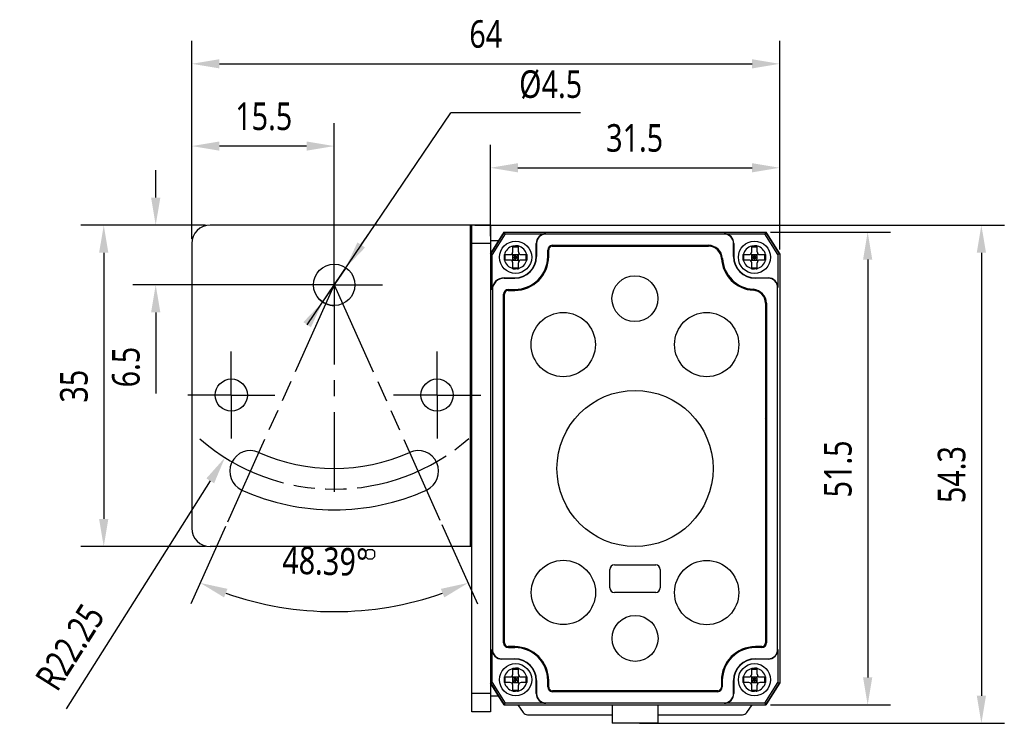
# Model space of a CAD drawing. Header units: millimetres. Extents: x 30 to 405, y 137 to 228.
# Tile 1 of 3: x 30 to 138, y 141 to 218. Entities that reach past the tile are written whole.
import ezdxf

# ---------------------------------------------------------------- set-up
doc = ezdxf.new("R2010")
doc.units = ezdxf.units.MM
doc.header["$LTSCALE"] = 23.1
doc.header["$PDMODE"] = 3
doc.header["$PDSIZE"] = 8
doc.linetypes.add('CENTER', pattern=[0.6, 0.375, -0.075, 0.075, -0.075])
doc.linetypes.add('PHANTOM', pattern=[0.8, 0.45, -0.05, 0.1, -0.05, 0.1, -0.05])
doc.layers.get('0').update_dxf_attribs({"linetype": 'CONTINUOUS'})
doc.layers.get('Defpoints').update_dxf_attribs({"linetype": 'CONTINUOUS'})
for name, color, linetype in [('000-ID2000X_DXF_DIMENSION', 7, 'CONTINUOUS'), ('DA-13-014413DXF_CONTINUOUS_LINE', 7, 'CONTINUOUS'), ('DE-11-107728_DXF_AXIS', 7, 'CONTINUOUS'), ('DE-11-107728DXF_CONTINUOUS_LINE', 7, 'CONTINUOUS'), ('DE-13-002784DXF_CONTINUOUS_LINE', 7, 'CONTINUOUS'), ('DE-13-002800DXF_CONTINUOUS_LINE', 7, 'CONTINUOUS'), ('DE-13-002801DXF_CONTINUOUS_LINE', 7, 'CONTINUOUS'), ('DE-13-002819DXF_CONTINUOUS_LINE', 7, 'CONTINUOUS'), ('DE-18-000293DXF_CONTINUOUS_LINE', 7, 'CONTINUOUS'), ('DE-18-000304DXF_CONTINUOUS_LINE', 7, 'CONTINUOUS'), ('DE-18-000305DXF_CONTINUOUS_LINE', 7, 'CONTINUOUS'), ('DIMS', 7, 'CONTINUOUS'), ('SC-PM2X10B_DXF_CONTINUOUS_LINE', 7, 'CONTINUOUS')]:
    doc.layers.add(name, color=color, linetype=linetype)
doc.styles.get("Standard").update_dxf_attribs({"font": 'Roboto-Regular.ttf', "width": 0.8})
doc.dimstyles.new('DIMSTYLE_1', dxfattribs={"dimtxt": 3, "dimasz": 3, "dimexe": 2.5, "dimexo": 0.5, "dimgap": 0.75, "dimtad": 1, "dimdsep": 46, "dimtxsty": 'STANDARD', "dimblk": '_FILLED', "dimblk1": '_FILLED', "dimblk2": '_FILLED', "dimcen": 0.09, "dimclrt": 3, "dimazin": 2, "dimtp": 0.3, "dimtm": 0.3, "dimtfac": 1, "dimtofl": 0, "dimtmove": 0, "dimatfit": 3, "dimldrblk": '_FILLED', "dimfxl": 1, "dimtolj": 1, "dimarcsym": 0})
doc.dimstyles.new('DIMSTYLE_4', dxfattribs={"dimtxt": 3, "dimasz": 3, "dimexe": 2.5, "dimexo": 0.5, "dimtad": 1, "dimdsep": 46, "dimtxsty": 'STANDARD', "dimblk": '_FILLED', "dimblk1": '_FILLED', "dimblk2": '_FILLED', "dimcen": 0.09, "dimclrt": 3, "dimazin": 2, "dimtp": 0.1, "dimtm": 0.1, "dimtfac": 1, "dimtmove": 0, "dimatfit": 2, "dimldrblk": '_FILLED', "dimfxl": 1, "dimtolj": 1, "dimarcsym": 0})
doc.dimstyles.new('DIMSTYLE_5', dxfattribs={"dimtxt": 3, "dimasz": 3, "dimexe": 2.5, "dimexo": 0.5, "dimgap": 0.75, "dimtad": 1, "dimdsep": 46, "dimtxsty": 'STANDARD', "dimblk": '_FILLED', "dimblk1": '_FILLED', "dimblk2": '_FILLED', "dimcen": 0.09, "dimclrt": 3, "dimazin": 2, "dimtp": 0.2, "dimtm": 0.2, "dimtfac": 1, "dimtofl": 0, "dimtmove": 0, "dimatfit": 3, "dimldrblk": '_FILLED', "dimfxl": 1, "dimtolj": 1, "dimarcsym": 0})
doc.dimstyles.new('DIMSTYLE_6', dxfattribs={"dimtxt": 3, "dimasz": 3, "dimexe": 2.5, "dimexo": 0.5, "dimgap": 3, "dimtad": 1, "dimdec": 1, "dimdsep": 46, "dimtxsty": 'STANDARD', "dimblk": '_FILLED', "dimblk1": '_FILLED', "dimblk2": '_FILLED', "dimcen": 0.09, "dimclrt": 3, "dimazin": 2, "dimtp": 0.5, "dimtm": 0.5, "dimtfac": 1, "dimtdec": -1, "dimtofl": 0, "dimtmove": 0, "dimatfit": 3, "dimldrblk": '_FILLED', "dimfxl": 1, "dimtolj": 1, "dimarcsym": 0})
doc.dimstyles.new('DIMSTYLE_7', dxfattribs={"dimtxt": 3, "dimasz": 3, "dimexe": 2.5, "dimexo": 0.5, "dimgap": 0.75, "dimtad": 1, "dimdsep": 46, "dimtxsty": 'STANDARD', "dimblk": '_FILLED', "dimblk1": '_FILLED', "dimblk2": '_FILLED', "dimcen": 0.09, "dimclrt": 3, "dimazin": 2, "dimtp": 0.2, "dimtm": 0.2, "dimtfac": 1, "dimtofl": 0, "dimtmove": 0, "dimatfit": 3, "dimldrblk": '_FILLED', "dimfxl": 1, "dimtolj": 1, "dimarcsym": 0})

# ---------------------------------------------------------------- blocks, each defined once
blk = doc.blocks.new('_FILLED')
at = {"color": 0, "linetype": 'ByBlock'}
blk.add_solid([(0, 0), (-1, 0.167), (-1, -0.167)], dxfattribs=at)
blk = doc.blocks.new('*D1')
at = {"layer": '000-ID2000X_DXF_DIMENSION', "color": 0, "lineweight": -2}
for p, q in [((81.7, 194.33), (81.7, 204.28)), ((113.2, 192.88), (113.2, 204.28)), ((84.7, 201.78), (110.2, 201.78))]:
    blk.add_line(p, q, dxfattribs=at)
at = {"layer": 'Defpoints', "color": 0}
for p in [(113.2, 201.78), (81.7, 193.83), (113.2, 192.38)]:
    blk.add_point(p, dxfattribs=at)
at = {"layer": '000-ID2000X_DXF_DIMENSION', "color": 0, "linetype": 'ByBlock', "lineweight": -2, "xscale": 3, "yscale": 3, "zscale": 3, "rotation": 180}
blk.add_blockref('_FILLED', (81.7, 201.78), dxfattribs=at)
at = {"layer": '000-ID2000X_DXF_DIMENSION', "color": 0, "linetype": 'ByBlock', "lineweight": -2, "xscale": 3, "yscale": 3, "zscale": 3}
blk.add_blockref('_FILLED', (113.2, 201.78), dxfattribs=at)
at = {"layer": '000-ID2000X_DXF_DIMENSION', "color": 3, "insert": (97.41, 206.53), "char_height": 3, "attachment_point": 2, "line_spacing_factor": 0.9}
blk.add_mtext('\\A1;31.5', dxfattribs=at)
blk = doc.blocks.new('*D2')
at = {"layer": '000-ID2000X_DXF_DIMENSION', "color": 0, "lineweight": -2}
for p, q in [((112.2, 194.78), (125.28, 194.78)), ((122.78, 191.78), (122.78, 146.28)), ((112.2, 143.28), (125.28, 143.28))]:
    blk.add_line(p, q, dxfattribs=at)
at = {"layer": 'Defpoints', "color": 0}
for p in [(111.7, 194.78), (111.7, 143.28), (122.78, 143.28)]:
    blk.add_point(p, dxfattribs=at)
at = {"layer": '000-ID2000X_DXF_DIMENSION', "color": 0, "linetype": 'ByBlock', "lineweight": -2, "xscale": 3, "yscale": 3, "zscale": 3}
for p, rotation in [((122.78, 194.78), 89.99999999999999), ((122.78, 143.28), 270)]:
    blk.add_blockref('_FILLED', p, dxfattribs=dict(at, rotation=rotation))
at = {"layer": '000-ID2000X_DXF_DIMENSION', "color": 3, "insert": (118.03, 168.98), "char_height": 3, "attachment_point": 2, "rotation": 90, "line_spacing_factor": 0.9}
blk.add_mtext('\\A1;51.5', dxfattribs=at)
blk = doc.blocks.new('*D11')
at = {"layer": '000-ID2000X_DXF_DIMENSION', "color": 0, "lineweight": -2}
for p, q in [((49.2, 194.03), (49.2, 215.6)), ((113.2, 192.88), (113.2, 215.6)), ((52.2, 213.1), (110.2, 213.1))]:
    blk.add_line(p, q, dxfattribs=at)
at = {"layer": 'Defpoints', "color": 0}
for p in [(113.2, 213.1), (49.2, 193.53), (113.2, 192.38)]:
    blk.add_point(p, dxfattribs=at)
at = {"layer": '000-ID2000X_DXF_DIMENSION', "color": 0, "linetype": 'ByBlock', "lineweight": -2, "xscale": 3, "yscale": 3, "zscale": 3, "rotation": 180}
blk.add_blockref('_FILLED', (49.2, 213.1), dxfattribs=at)
at = {"layer": '000-ID2000X_DXF_DIMENSION', "color": 0, "linetype": 'ByBlock', "lineweight": -2, "xscale": 3, "yscale": 3, "zscale": 3}
blk.add_blockref('_FILLED', (113.2, 213.1), dxfattribs=at)
at = {"layer": '000-ID2000X_DXF_DIMENSION', "color": 3, "insert": (81.2, 217.85), "char_height": 3, "attachment_point": 2, "line_spacing_factor": 0.9}
blk.add_mtext('\\A1;64', dxfattribs=at)
blk = doc.blocks.new('*D12')
at = {"layer": '000-ID2000X_DXF_DIMENSION', "color": 0, "lineweight": -2}
for p, q in [((80, 195.53), (137.66, 195.53)), ((135.16, 192.53), (135.16, 144.28)), ((97.95, 141.28), (137.66, 141.28))]:
    blk.add_line(p, q, dxfattribs=at)
at = {"layer": 'Defpoints', "color": 0}
for p in [(79.5, 195.53), (97.45, 141.28), (135.16, 141.28)]:
    blk.add_point(p, dxfattribs=at)
at = {"layer": '000-ID2000X_DXF_DIMENSION', "color": 0, "linetype": 'ByBlock', "lineweight": -2, "xscale": 3, "yscale": 3, "zscale": 3}
for p, rotation in [((135.16, 195.53), 90), ((135.16, 141.28), 270)]:
    blk.add_blockref('_FILLED', p, dxfattribs=dict(at, rotation=rotation))
at = {"layer": '000-ID2000X_DXF_DIMENSION', "color": 3, "insert": (130.41, 168.36), "char_height": 3, "attachment_point": 2, "rotation": 90, "line_spacing_factor": 0.9}
blk.add_mtext('\\A1;\\A1;54.3', dxfattribs=at)
blk = doc.blocks.new('*D13')
at = {"layer": '000-ID2000X_DXF_DIMENSION', "color": 0, "lineweight": -2}
for p, q in [((50.7, 195.53), (37.11, 195.53)), ((39.61, 192.53), (39.61, 163.53)), ((50.7, 160.53), (37.11, 160.53))]:
    blk.add_line(p, q, dxfattribs=at)
at = {"layer": 'Defpoints', "color": 0}
for p in [(51.2, 195.53), (39.61, 160.53), (51.2, 160.53)]:
    blk.add_point(p, dxfattribs=at)
at = {"layer": '000-ID2000X_DXF_DIMENSION', "color": 0, "linetype": 'ByBlock', "lineweight": -2, "xscale": 3, "yscale": 3, "zscale": 3}
for p, rotation in [((39.61, 195.53), 89.99999999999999), ((39.61, 160.53), 270)]:
    blk.add_blockref('_FILLED', p, dxfattribs=dict(at, rotation=rotation))
at = {"layer": '000-ID2000X_DXF_DIMENSION', "color": 3, "insert": (34.86, 177.99), "char_height": 3, "attachment_point": 2, "rotation": 90, "line_spacing_factor": 0.9}
blk.add_mtext('\\A1;35', dxfattribs=at)
blk = doc.blocks.new('*D14')
at = {"layer": '000-ID2000X_DXF_DIMENSION', "color": 0, "lineweight": -2}
for p, q in [((49.2, 194.03), (49.2, 206.64)), ((64.7, 192.66), (64.7, 206.64)), ((61.7, 204.14), (52.2, 204.14))]:
    blk.add_line(p, q, dxfattribs=at)
at = {"layer": 'Defpoints', "color": 0}
for p in [(49.2, 204.14), (49.2, 193.53), (64.7, 192.16)]:
    blk.add_point(p, dxfattribs=at)
at = {"layer": '000-ID2000X_DXF_DIMENSION', "color": 0, "linetype": 'ByBlock', "lineweight": -2, "xscale": 3, "yscale": 3, "zscale": 3, "rotation": 180}
blk.add_blockref('_FILLED', (49.2, 204.14), dxfattribs=at)
at = {"layer": '000-ID2000X_DXF_DIMENSION', "color": 0, "linetype": 'ByBlock', "lineweight": -2, "xscale": 3, "yscale": 3, "zscale": 3}
blk.add_blockref('_FILLED', (64.7, 204.14), dxfattribs=at)
at = {"layer": '000-ID2000X_DXF_DIMENSION', "color": 3, "insert": (57.03, 208.89), "char_height": 3, "attachment_point": 2, "line_spacing_factor": 0.9}
blk.add_mtext('\\A1;15.5', dxfattribs=at)
blk = doc.blocks.new('*D15')
at = {"layer": '000-ID2000X_DXF_DIMENSION', "color": 0, "lineweight": -2}
for p, q in [((45.27, 198.53), (45.27, 201.53)), ((50.7, 195.53), (42.77, 195.53)), ((64.2, 189.03), (42.77, 189.03)), ((45.27, 186.03), (45.27, 177.2))]:
    blk.add_line(p, q, dxfattribs=at)
at = {"layer": 'Defpoints', "color": 0}
for p in [(45.27, 195.53), (51.2, 195.53), (64.7, 189.03)]:
    blk.add_point(p, dxfattribs=at)
at = {"layer": '000-ID2000X_DXF_DIMENSION', "color": 0, "linetype": 'ByBlock', "lineweight": -2, "xscale": 3, "yscale": 3, "zscale": 3}
for p, rotation in [((45.27, 195.53), 270), ((45.27, 189.03), 90)]:
    blk.add_blockref('_FILLED', p, dxfattribs=dict(at, rotation=rotation))
at = {"layer": '000-ID2000X_DXF_DIMENSION', "color": 3, "insert": (40.52, 182.28), "char_height": 3, "attachment_point": 3, "rotation": 90, "line_spacing_factor": 0.9}
blk.add_mtext('\\A1;6.5', dxfattribs=at)
blk = doc.blocks.new('*D16')
at = {"layer": '000-ID2000X_DXF_DIMENSION', "color": 0, "lineweight": -2}
for p, q in [((76.42, 162.94), (80.31, 154.29)), ((52.88, 162.72), (49.09, 154.29))]:
    blk.add_line(p, q, dxfattribs=at)
blk.add_arc((64.7, 189.03), 35.59, 250.6351, 289.3649, dxfattribs=at)
at = {"layer": 'Defpoints', "color": 0}
for p in [(53.09, 163.18), (53.23, 163.5), (76.07, 163.72), (76.22, 163.4), (69.69, 153.79)]:
    blk.add_point(p, dxfattribs=at)
at = {"layer": '000-ID2000X_DXF_DIMENSION', "color": 0, "linetype": 'ByBlock', "lineweight": -2, "xscale": 3, "yscale": 3, "zscale": 3}
for p, rotation in [((50.11, 156.57), 158.2194695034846), ((79.29, 156.57), 21.78053049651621)]:
    blk.add_blockref('_FILLED', p, dxfattribs=dict(at, rotation=rotation))
at = {"layer": '000-ID2000X_DXF_DIMENSION', "color": 3, "insert": (63.78, 160.45), "char_height": 3, "attachment_point": 2, "rotation": 358.1577, "line_spacing_factor": 0.9}
blk.add_mtext('\\A1;48.39%%d', dxfattribs=at)
blk = doc.blocks.new('*D17')
at = {"layer": '000-ID2000X_DXF_DIMENSION', "color": 0}
for p, q in [((64.61, 189.03), (64.79, 189.03)), ((64.7, 188.94), (64.7, 189.12))]:
    blk.add_line(p, q, dxfattribs=at)
at = {"layer": '000-ID2000X_DXF_DIMENSION', "color": 0, "lineweight": -2}
blk.add_line((51.21, 167.69), (35.51, 142.85), dxfattribs=at)
at = {"layer": 'Defpoints', "color": 0}
for p in [(64.7, 189.03), (52.81, 170.22)]:
    blk.add_point(p, dxfattribs=at)
at = {"layer": '000-ID2000X_DXF_DIMENSION', "color": 0, "linetype": 'ByBlock', "lineweight": -2, "xscale": 3, "yscale": 3, "zscale": 3, "rotation": 57.70082770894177}
blk.add_blockref('_FILLED', (52.81, 170.22), dxfattribs=at)
at = {"layer": '000-ID2000X_DXF_DIMENSION', "color": 3, "insert": (37.31, 154.59), "char_height": 3, "attachment_point": 3, "rotation": 57.7008, "line_spacing_factor": 0.9}
blk.add_mtext('\\A1;R22.25', dxfattribs=at)
blk = doc.blocks.new('*D18')
at = {"layer": '000-ID2000X_DXF_DIMENSION', "color": 0, "lineweight": -2}
for p, q in [((61.76, 184.68), (77.39, 207.76)), ((91.51, 207.76), (77.39, 207.76)), ((67.65, 193.37), (69.33, 195.86)), ((65.96, 190.89), (63.44, 187.17))]:
    blk.add_line(p, q, dxfattribs=at)
at = {"layer": 'Defpoints', "color": 0}
for p in [(65.96, 190.89), (63.44, 187.17)]:
    blk.add_point(p, dxfattribs=at)
at = {"layer": '000-ID2000X_DXF_DIMENSION', "color": 0, "linetype": 'ByBlock', "lineweight": -2, "xscale": 3, "yscale": 3, "zscale": 3}
for p, rotation in [((65.96, 190.89), 235.8848527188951), ((63.44, 187.17), 55.88485271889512)]:
    blk.add_blockref('_FILLED', p, dxfattribs=dict(at, rotation=rotation))
at = {"layer": '000-ID2000X_DXF_DIMENSION', "color": 3, "insert": (84.84, 212.39), "char_height": 3, "attachment_point": 1, "line_spacing_factor": 0.9}
blk.add_mtext('\\A1;%%c4.5', dxfattribs=at)

msp = doc.modelspace()

# ---------------------------------------------------------------- linework, layer by layer
at = {"color": 7, "linetype": 'PHANTOM'}
for q in [(53.085, 163.179), (76.218, 163.396)]:
    msp.add_line((64.701, 189.028), q, dxfattribs=at)
msp.add_arc((64.701, 189.028), 22.25, 228.84251, 311.25996, dxfattribs=at)
at = {"layer": '000-ID2000X_DXF_DIMENSION', "color": 3}
msp.add_lwpolyline([(68.107, 159.939), (68.107, 159.439), (68.357, 159.189), (68.857, 159.189), (69.107, 159.439), (69.107, 159.939), (68.857, 160.189), (68.357, 160.189), (68.107, 159.939)], dxfattribs=at)
at = {"layer": 'DA-13-014413DXF_CONTINUOUS_LINE', "color": 7}
for p, q in [((81.777, 192.5), (83.054, 194.543)), ((83.478, 194.778), (111.424, 194.778)), ((111.847, 194.543), (113.125, 192.5)), ((105.441, 193.308), (88.471, 193.308)), ((81.701, 192.235), (81.701, 145.822)), ((87.971, 192.808), (87.971, 192.128)), ((113.201, 192.235), (113.201, 145.822)), ((83.171, 150.048), (83.171, 188.008)), ((83.671, 188.508), (84.351, 188.508)), ((111.731, 150.048), (111.731, 187.018)), ((83.671, 149.548), (84.351, 149.548)), ((111.231, 149.548), (110.551, 149.548)), ((87.971, 145.928), (87.971, 145.248)), ((106.931, 145.248), (106.931, 145.928)), ((83.054, 143.513), (81.777, 145.557)), ((88.471, 144.748), (106.431, 144.748)), ((113.125, 145.557), (111.847, 143.513)), ((83.478, 143.278), (111.424, 143.278))]:
    msp.add_line(p, q, dxfattribs=at)
at = {"layer": 'DA-13-014413DXF_CONTINUOUS_LINE', "color": 4}
for p, q in [((88.384, 193.222), (88.471, 193.308)), ((92.591, 193.228), (92.671, 193.308)), ((96.791, 193.228), (96.871, 193.308)), ((100.991, 193.228), (101.071, 193.308)), ((105.191, 193.228), (105.271, 193.308)), ((87.971, 192.808), (88.057, 192.895)), ((107.064, 190.9), (107.124, 190.961)), ((109.094, 188.73), (109.153, 188.789)), ((83.171, 188.008), (83.257, 188.095)), ((83.584, 188.422), (83.671, 188.508)), ((111.648, 187.085), (111.724, 187.16)), ((83.171, 183.808), (83.251, 183.888)), ((111.651, 182.887), (111.731, 182.967)), ((83.171, 179.608), (83.251, 179.688)), ((111.651, 178.686), (111.731, 178.766)), ((83.171, 175.408), (83.251, 175.488)), ((111.651, 174.486), (111.731, 174.566)), ((83.171, 171.208), (83.251, 171.288)), ((111.651, 170.286), (111.731, 170.366)), ((83.171, 167.007), (83.251, 167.087)), ((111.651, 166.086), (111.731, 166.166)), ((83.171, 162.807), (83.251, 162.887)), ((111.651, 161.886), (111.731, 161.966)), ((83.171, 158.607), (83.251, 158.687)), ((111.651, 157.685), (111.731, 157.765)), ((83.171, 154.407), (83.251, 154.487)), ((111.651, 153.485), (111.731, 153.565)), ((83.171, 150.206), (83.251, 150.286)), ((86.203, 149.039), (86.26, 149.096)), ((87.916, 146.552), (87.983, 146.618)), ((90.313, 144.748), (90.393, 144.828)), ((94.513, 144.748), (94.593, 144.828)), ((98.714, 144.748), (98.794, 144.828)), ((102.914, 144.748), (102.994, 144.828))]:
    msp.add_line(p, q, dxfattribs=at)
at = {"layer": 'DA-13-014413DXF_CONTINUOUS_LINE', "color": 7}
for centre, radius, start, end in [((88.471, 192.808), 0.5, 90, 180), ((105.441, 191.808), 1.5, 3.58332, 90), ((84.351, 192.128), 3.62, 270, 360), ((110.551, 192.128), 3.62, 183.58332, 266.41668), ((83.671, 188.008), 0.5, 90, 180), ((110.231, 187.018), 1.5, 0, 86.41668), ((83.671, 150.048), 0.5, 180, 270), ((84.351, 145.928), 3.62, 0, 90), ((110.551, 145.928), 3.62, 90, 180), ((111.231, 150.048), 0.5, 270, 360), ((88.471, 145.248), 0.5, 180, 270), ((106.431, 145.248), 0.5, 270, 360)]:
    msp.add_arc(centre, radius, start, end, dxfattribs=at)
at = {"layer": 'DE-11-107728_DXF_AXIS', "color": 1, "linetype": 'CENTER'}
for p, q in [((64.701, 189.028), (64.701, 194.278)), ((64.701, 189.028), (59.451, 189.028)), ((64.701, 189.028), (64.701, 164.869)), ((64.701, 189.028), (69.951, 189.028)), ((53.501, 177.028), (53.501, 181.778)), ((75.901, 177.028), (75.901, 181.778)), ((53.501, 177.028), (48.751, 177.028)), ((53.501, 177.028), (53.501, 172.278)), ((53.501, 177.028), (58.251, 177.028)), ((75.901, 177.028), (71.151, 177.028)), ((75.901, 177.028), (80.651, 177.028)), ((75.901, 177.028), (75.901, 172.278))]:
    msp.add_line(p, q, dxfattribs=at)
at = {"layer": 'DE-11-107728DXF_CONTINUOUS_LINE', "color": 3}
for p, q in [((79.701, 195.528), (51.201, 195.528)), ((79.701, 142.528), (79.701, 195.528)), ((49.201, 193.528), (49.201, 162.528)), ((79.701, 160.528), (51.201, 160.528))]:
    msp.add_line(p, q, dxfattribs=at)
at = {"layer": 'DE-11-107728DXF_CONTINUOUS_LINE', "color": 4}
for p, q in [((79.501, 195.528), (79.501, 160.528)), ((81.701, 193.528), (79.701, 193.528)), ((81.701, 144.528), (79.701, 144.528))]:
    msp.add_line(p, q, dxfattribs=at)
at = {"layer": 'DE-11-107728DXF_CONTINUOUS_LINE', "color": 7}
for p, q in [((81.701, 195.528), (79.701, 195.528)), ((81.701, 195.528), (81.701, 192.378)), ((81.701, 145.678), (81.701, 142.528)), ((81.701, 142.528), (79.701, 142.528))]:
    msp.add_line(p, q, dxfattribs=at)
at = {"layer": 'DE-11-107728DXF_CONTINUOUS_LINE', "color": 3}
for centre, radius in [((64.701, 189.028), 2.25), ((53.501, 177.028), 1.75), ((75.901, 177.028), 1.75)]:
    msp.add_circle(centre, radius, dxfattribs=at)
for centre, radius, start, end in [((51.201, 193.528), 2, 90, 180), ((55.581, 168.733), 2.25, 65.80388, 245.80388), ((64.701, 189.028), 20, 245.80388, 294.19612), ((73.82, 168.733), 2.25, 294.19612, 114.19612), ((64.701, 189.028), 24.5, 245.80388, 294.19612), ((51.201, 162.528), 2, 180, 270)]:
    msp.add_arc(centre, radius, start, end, dxfattribs=at)
at = {"layer": 'DE-13-002784DXF_CONTINUOUS_LINE', "color": 7}
for p, q in [((84.692, 143.278), (85.269, 142.47)), ((109.628, 142.47), (110.205, 143.278)), ((85.757, 142.219), (94.951, 142.219)), ((99.951, 142.219), (109.14, 142.219))]:
    msp.add_line(p, q, dxfattribs=at)
for centre, start, end in [((85.757, 142.819), 215.53768, 270), ((109.14, 142.819), 270, 324.46232)]:
    msp.add_arc(centre, 0.6, start, end, dxfattribs=at)
at = {"layer": 'DE-13-002800DXF_CONTINUOUS_LINE', "color": 7}
for p, q in [((83.054, 194.543), (81.777, 192.5)), ((83.478, 194.778), (111.423, 194.778)), ((113.125, 192.5), (111.847, 194.543)), ((81.701, 192.235), (81.701, 145.822)), ((113.201, 192.235), (113.201, 145.822)), ((81.777, 145.557), (83.054, 143.513)), ((111.847, 143.513), (113.125, 145.557)), ((83.478, 143.278), (111.423, 143.278))]:
    msp.add_line(p, q, dxfattribs=at)
at = {"layer": 'DE-13-002801DXF_CONTINUOUS_LINE', "color": 7}
for p, q in [((83.201, 194.778), (81.701, 192.378)), ((83.201, 194.778), (111.701, 194.778)), ((113.201, 192.378), (111.701, 194.778)), ((82.607, 193.828), (81.701, 193.828)), ((81.701, 192.378), (81.701, 145.678)), ((113.201, 192.378), (113.201, 145.678)), ((81.701, 145.678), (83.201, 143.278)), ((111.701, 143.278), (113.201, 145.678)), ((82.607, 144.228), (81.701, 144.228)), ((83.201, 143.278), (111.701, 143.278)), ((94.951, 143.278), (94.951, 141.278)), ((99.951, 143.278), (99.951, 141.278)), ((99.951, 141.278), (94.951, 141.278))]:
    msp.add_line(p, q, dxfattribs=at)
at = {"layer": 'DE-13-002819DXF_CONTINUOUS_LINE', "color": 7}
for p, q in [((81.701, 192.378), (83.201, 194.778)), ((83.305, 194.59), (81.889, 192.324)), ((83.201, 194.778), (111.701, 194.778)), ((83.305, 194.59), (83.201, 194.778)), ((83.305, 194.59), (87.751, 194.59)), ((107.151, 194.556), (87.751, 194.556)), ((107.151, 194.59), (111.596, 194.59)), ((111.701, 194.778), (111.596, 194.59)), ((113.012, 192.324), (111.596, 194.59)), ((111.701, 194.778), (113.201, 192.378)), ((86.689, 192.128), (86.689, 193.528)), ((86.723, 193.528), (86.723, 192.128)), ((88.471, 193.335), (105.441, 193.335)), ((108.178, 192.128), (108.178, 193.528)), ((108.212, 193.528), (108.212, 192.128)), ((81.701, 192.378), (81.701, 145.678)), ((81.889, 192.324), (81.701, 192.378)), ((81.889, 188.478), (81.889, 192.324)), ((87.944, 192.128), (87.944, 192.808)), ((113.201, 192.378), (113.012, 192.324)), ((113.012, 192.324), (113.012, 188.728)), ((113.201, 192.378), (113.201, 145.678)), ((83.201, 189.79), (84.351, 189.79)), ((83.201, 189.756), (84.351, 189.756)), ((110.551, 189.79), (111.951, 189.79)), ((111.951, 189.756), (110.551, 189.756)), ((112.978, 149.328), (112.978, 188.728)), ((81.923, 188.478), (81.923, 149.328)), ((83.144, 150.048), (83.144, 188.008)), ((83.671, 188.535), (84.351, 188.535)), ((111.757, 187.018), (111.757, 150.048)), ((81.889, 145.732), (81.889, 149.328)), ((84.351, 149.522), (83.671, 149.522)), ((111.231, 149.522), (110.551, 149.522)), ((113.012, 149.328), (113.012, 145.732)), ((82.951, 148.301), (84.351, 148.301)), ((84.351, 148.267), (82.951, 148.267)), ((110.551, 148.301), (111.951, 148.301)), ((111.951, 148.267), (110.551, 148.267)), ((86.689, 144.528), (86.689, 145.928)), ((86.723, 145.928), (86.723, 144.528)), ((87.944, 145.248), (87.944, 145.928)), ((106.957, 145.928), (106.957, 145.248)), ((108.178, 144.528), (108.178, 145.928)), ((108.212, 145.928), (108.212, 144.528)), ((81.701, 145.678), (81.889, 145.732)), ((83.201, 143.278), (81.701, 145.678)), ((81.889, 145.732), (83.305, 143.467)), ((106.431, 144.722), (88.471, 144.722)), ((111.596, 143.467), (113.012, 145.732)), ((113.201, 145.678), (111.701, 143.278)), ((113.012, 145.732), (113.201, 145.678)), ((83.201, 143.278), (83.305, 143.467)), ((83.201, 143.278), (111.701, 143.278)), ((87.751, 143.467), (83.305, 143.467)), ((87.751, 143.501), (107.151, 143.501)), ((111.596, 143.467), (107.151, 143.467)), ((111.596, 143.467), (111.701, 143.278))]:
    msp.add_line(p, q, dxfattribs=at)
at = {"layer": 'DE-13-002819DXF_CONTINUOUS_LINE', "color": 4}
for p, q in [((87.751, 194.59), (87.751, 194.556)), ((107.151, 194.59), (107.151, 194.556)), ((86.689, 193.528), (86.723, 193.528)), ((88.471, 193.228), (88.471, 193.335)), ((88.471, 193.312), (105.441, 193.312)), ((105.441, 193.228), (105.441, 193.335)), ((108.212, 193.528), (108.178, 193.528)), ((86.723, 192.128), (86.689, 192.128)), ((88.051, 192.808), (87.944, 192.808)), ((87.944, 192.128), (88.051, 192.128)), ((87.967, 192.128), (87.967, 192.808)), ((106.858, 191.897), (106.964, 191.904)), ((108.178, 192.128), (108.212, 192.128)), ((83.201, 189.756), (83.201, 189.79)), ((84.351, 189.756), (84.351, 189.79)), ((110.551, 189.756), (110.551, 189.79)), ((111.951, 189.79), (111.951, 189.756)), ((113.012, 188.728), (112.978, 188.728)), ((81.923, 188.478), (81.889, 188.478)), ((83.144, 188.008), (83.251, 188.008)), ((83.167, 150.048), (83.167, 188.008)), ((83.671, 188.428), (83.671, 188.535)), ((83.671, 188.512), (84.351, 188.512)), ((84.351, 188.428), (84.351, 188.535)), ((110.319, 188.436), (110.326, 188.542)), ((111.651, 187.018), (111.757, 187.018)), ((111.734, 187.018), (111.734, 150.048)), ((81.889, 149.328), (81.923, 149.328)), ((83.251, 150.048), (83.144, 150.048)), ((83.671, 149.628), (83.671, 149.522)), ((84.351, 149.545), (83.671, 149.545)), ((84.351, 149.522), (84.351, 149.628)), ((110.551, 149.522), (110.551, 149.628)), ((111.231, 149.545), (110.551, 149.545)), ((111.231, 149.522), (111.231, 149.628)), ((111.651, 150.048), (111.757, 150.048)), ((113.012, 149.328), (112.978, 149.328)), ((82.951, 148.267), (82.951, 148.301)), ((84.351, 148.301), (84.351, 148.267)), ((110.551, 148.301), (110.551, 148.267)), ((111.951, 148.267), (111.951, 148.301)), ((86.723, 145.928), (86.689, 145.928)), ((87.944, 145.928), (88.051, 145.928)), ((87.967, 145.248), (87.967, 145.928)), ((106.851, 145.928), (106.957, 145.928)), ((106.934, 145.928), (106.934, 145.248)), ((108.178, 145.928), (108.212, 145.928)), ((88.051, 145.248), (87.944, 145.248)), ((88.471, 144.828), (88.471, 144.722)), ((106.431, 144.745), (88.471, 144.745)), ((106.431, 144.828), (106.431, 144.722)), ((106.851, 145.248), (106.957, 145.248)), ((86.689, 144.528), (86.723, 144.528)), ((108.212, 144.528), (108.178, 144.528)), ((87.751, 143.467), (87.751, 143.501)), ((107.151, 143.467), (107.151, 143.501))]:
    msp.add_line(p, q, dxfattribs=at)
at = {"layer": 'DE-13-002819DXF_CONTINUOUS_LINE', "color": 7}
for centre, radius, start, end in [((87.751, 193.528), 1.061, 90, 180), ((87.751, 193.528), 1.027, 90, 180), ((107.151, 193.528), 1.061, 0, 90), ((107.151, 193.528), 1.027, 0, 90), ((88.471, 192.808), 0.526, 90, 180), ((105.441, 191.808), 1.526, 3.58332, 90), ((84.351, 192.128), 3.594, 270, 360), ((84.351, 192.128), 2.373, 270, 360), ((84.351, 192.128), 2.339, 270, 360), ((110.551, 192.128), 3.594, 183.58332, 266.41668), ((110.551, 192.128), 2.373, 180, 270), ((110.551, 192.128), 2.339, 180, 270), ((83.201, 188.478), 1.311, 90, 180), ((83.201, 188.478), 1.277, 90, 180), ((111.951, 188.728), 1.061, 0, 90), ((111.951, 188.728), 1.027, 0, 90), ((83.671, 188.008), 0.526, 90, 180), ((110.231, 187.018), 1.526, 0, 86.41668), ((82.951, 149.328), 1.061, 180, 270), ((82.951, 149.328), 1.027, 180, 270), ((83.671, 150.048), 0.526, 180, 270), ((84.351, 145.928), 3.594, 0, 90), ((110.551, 145.928), 3.594, 90, 180), ((111.231, 150.048), 0.526, 270, 360), ((111.951, 149.328), 1.061, 270, 360), ((111.951, 149.328), 1.027, 270, 360), ((84.351, 145.928), 2.373, 0, 90), ((84.351, 145.928), 2.339, 0, 90), ((110.551, 145.928), 2.373, 90, 180), ((110.551, 145.928), 2.339, 90, 180), ((88.471, 145.248), 0.526, 180, 270), ((106.431, 145.248), 0.526, 270, 360), ((87.751, 144.528), 1.061, 180, 270), ((87.751, 144.528), 1.027, 180, 270), ((107.151, 144.528), 1.061, 270, 360), ((107.151, 144.528), 1.027, 270, 360)]:
    msp.add_arc(centre, radius, start, end, dxfattribs=at)
at = {"layer": 'DE-13-002819DXF_CONTINUOUS_LINE', "color": 4}
for centre, radius, start, end in [((88.471, 192.808), 0.503, 90, 180), ((105.441, 191.808), 1.503, 3.58332, 90), ((84.351, 192.128), 3.617, 270, 360), ((110.551, 192.128), 3.617, 183.58332, 266.41668), ((83.671, 188.008), 0.503, 90, 180), ((110.231, 187.018), 1.503, 0, 86.41668), ((83.671, 150.048), 0.503, 180, 270), ((84.351, 145.928), 3.617, 0, 90), ((110.551, 145.928), 3.617, 90, 180), ((111.231, 150.048), 0.503, 270, 360), ((88.471, 145.248), 0.503, 180, 270), ((106.431, 145.248), 0.503, 270, 360)]:
    msp.add_arc(centre, radius, start, end, dxfattribs=at)
at = {"layer": 'DE-18-000293DXF_CONTINUOUS_LINE', "color": 7}
for p, q in [((88.451, 193.228), (105.459, 193.228)), ((88.051, 192.128), (88.051, 192.828)), ((83.251, 150.028), (83.251, 188.028)), ((83.651, 188.428), (84.351, 188.428)), ((111.651, 187.037), (111.651, 150.028)), ((94.701, 156.028), (94.701, 158.028)), ((95.201, 158.528), (99.701, 158.528)), ((100.201, 158.028), (100.201, 156.028)), ((99.701, 155.528), (95.201, 155.528)), ((84.351, 149.628), (83.651, 149.628)), ((111.251, 149.628), (110.551, 149.628)), ((88.051, 145.228), (88.051, 145.928)), ((106.851, 145.928), (106.851, 145.228)), ((106.451, 144.828), (88.451, 144.828))]:
    msp.add_line(p, q, dxfattribs=at)
for centre, radius in [((97.441, 187.528), 2.5), ((89.641, 182.518), 3.5), ((105.251, 182.518), 3.5), ((97.451, 169.028), 8.5), ((89.651, 155.528), 3.5), ((105.251, 155.518), 3.5), ((97.461, 150.528), 2.5)]:
    msp.add_circle(centre, radius, dxfattribs=at)
for centre, radius, start, end in [((88.451, 192.828), 0.4, 90, 180), ((105.459, 191.828), 1.4, 3.37229, 90), ((84.351, 192.128), 3.7, 270, 360), ((110.551, 192.128), 3.7, 183.37229, 266.62771), ((83.651, 188.028), 0.4, 90, 180), ((110.251, 187.037), 1.4, 0, 86.62771), ((95.201, 158.028), 0.5, 90, 180), ((99.701, 158.028), 0.5, 0, 90), ((95.201, 156.028), 0.5, 180, 270), ((99.701, 156.028), 0.5, 270, 360), ((83.651, 150.028), 0.4, 180, 270), ((84.351, 145.928), 3.7, 0, 90), ((110.551, 145.928), 3.7, 90, 180), ((111.251, 150.028), 0.4, 270, 360), ((88.451, 145.228), 0.4, 180, 270), ((106.451, 145.228), 0.4, 270, 360)]:
    msp.add_arc(centre, radius, start, end, dxfattribs=at)
at = {"layer": 'DE-18-000304DXF_CONTINUOUS_LINE', "color": 7}
for p, q in [((88.451, 193.228), (105.459, 193.228)), ((88.051, 192.128), (88.051, 192.828)), ((83.251, 150.028), (83.251, 188.028)), ((83.651, 188.428), (84.351, 188.428)), ((111.651, 187.037), (111.651, 150.028)), ((84.351, 149.628), (83.651, 149.628)), ((111.251, 149.628), (110.551, 149.628)), ((88.051, 145.228), (88.051, 145.928)), ((106.851, 145.928), (106.851, 145.228)), ((106.451, 144.828), (88.451, 144.828))]:
    msp.add_line(p, q, dxfattribs=at)
for centre, radius, start, end in [((88.451, 192.828), 0.4, 90, 180), ((105.459, 191.828), 1.4, 3.37229, 90), ((84.351, 192.128), 3.7, 270, 360), ((110.551, 192.128), 3.7, 183.37229, 266.62771), ((83.651, 188.028), 0.4, 90, 180), ((110.251, 187.037), 1.4, 0, 86.62771), ((83.651, 150.028), 0.4, 180, 270), ((84.351, 145.928), 3.7, 0, 90), ((110.551, 145.928), 3.7, 90, 180), ((111.251, 150.028), 0.4, 270, 360), ((88.451, 145.228), 0.4, 180, 270), ((106.451, 145.228), 0.4, 270, 360)]:
    msp.add_arc(centre, radius, start, end, dxfattribs=at)
at = {"layer": 'DE-18-000305DXF_CONTINUOUS_LINE', "color": 7}
for p, q in [((88.451, 193.228), (105.459, 193.228)), ((88.051, 192.128), (88.051, 192.828)), ((83.251, 150.028), (83.251, 188.028)), ((83.651, 188.428), (84.351, 188.428)), ((111.651, 187.037), (111.651, 150.028)), ((94.701, 156.028), (94.701, 158.028)), ((95.201, 158.528), (99.701, 158.528)), ((100.201, 158.028), (100.201, 156.028)), ((99.701, 155.528), (95.201, 155.528)), ((84.351, 149.628), (83.651, 149.628)), ((111.251, 149.628), (110.551, 149.628)), ((88.051, 145.228), (88.051, 145.928)), ((106.851, 145.928), (106.851, 145.228)), ((106.451, 144.828), (88.451, 144.828))]:
    msp.add_line(p, q, dxfattribs=at)
for centre, radius in [((97.441, 187.528), 2.5), ((89.641, 182.518), 3.5), ((105.251, 182.518), 3.5), ((97.451, 169.028), 8.5), ((89.651, 155.528), 3.5), ((105.251, 155.518), 3.5), ((97.461, 150.528), 2.5)]:
    msp.add_circle(centre, radius, dxfattribs=at)
for centre, radius, start, end in [((88.451, 192.828), 0.4, 90, 180), ((105.459, 191.828), 1.4, 3.37229, 90), ((84.351, 192.128), 3.7, 270, 360), ((110.551, 192.128), 3.7, 183.37229, 266.62771), ((83.651, 188.028), 0.4, 90, 180), ((110.251, 187.037), 1.4, 0, 86.62771), ((95.201, 158.028), 0.5, 90, 180), ((99.701, 158.028), 0.5, 0, 90), ((95.201, 156.028), 0.5, 180, 270), ((99.701, 156.028), 0.5, 270, 360), ((83.651, 150.028), 0.4, 180, 270), ((84.351, 145.928), 3.7, 0, 90), ((110.551, 145.928), 3.7, 90, 180), ((111.251, 150.028), 0.4, 270, 360), ((88.451, 145.228), 0.4, 180, 270), ((106.451, 145.228), 0.4, 270, 360)]:
    msp.add_arc(centre, radius, start, end, dxfattribs=at)
at = {"layer": 'DIMS', "color": 4}
msp.add_arc((64.701, 189.028), 2.25, 223.35605, 270, dxfattribs=at)
at = {"layer": 'SC-PM2X10B_DXF_CONTINUOUS_LINE', "color": 7}
for p, q in [((84.151, 192.628), (84.151, 193.278)), ((84.151, 193.278), (84.201, 193.278)), ((84.151, 193.165), (84.751, 193.165)), ((84.201, 193.278), (84.451, 193.278)), ((84.751, 192.628), (84.751, 193.278)), ((110.151, 192.628), (110.151, 193.278)), ((110.151, 193.278), (110.201, 193.278)), ((110.151, 193.165), (110.751, 193.165)), ((110.201, 193.278), (110.451, 193.278)), ((110.751, 192.628), (110.751, 193.278)), ((83.201, 192.328), (83.851, 192.328)), ((83.201, 192.328), (83.201, 192.262)), ((83.314, 191.728), (83.314, 192.328)), ((84.063, 191.641), (84.838, 192.416)), ((84.838, 191.641), (84.063, 192.416)), ((84.151, 191.728), (84.151, 192.328)), ((84.151, 192.328), (84.751, 192.328)), ((84.151, 192.028), (84.751, 192.028)), ((84.451, 191.728), (84.451, 192.328)), ((84.751, 191.728), (84.751, 192.328)), ((85.051, 192.328), (85.7, 192.328)), ((85.587, 191.728), (85.587, 192.328)), ((109.201, 192.328), (109.851, 192.328)), ((109.201, 192.328), (109.201, 192.262)), ((109.314, 191.728), (109.314, 192.328)), ((110.063, 191.641), (110.838, 192.416)), ((110.838, 191.641), (110.063, 192.416)), ((110.151, 192.328), (110.751, 192.328)), ((110.151, 191.728), (110.151, 192.328)), ((110.151, 192.028), (110.751, 192.028)), ((110.451, 191.728), (110.451, 192.328)), ((110.751, 191.728), (110.751, 192.328)), ((111.051, 192.328), (111.7, 192.328)), ((111.587, 191.728), (111.587, 192.328)), ((83.851, 191.728), (83.201, 191.728)), ((84.151, 191.728), (84.751, 191.728)), ((84.151, 190.779), (84.151, 191.428)), ((84.151, 190.892), (84.751, 190.892)), ((84.751, 190.779), (84.751, 191.428)), ((85.7, 191.728), (85.051, 191.728)), ((85.7, 191.728), (85.701, 191.795)), ((109.851, 191.728), (109.201, 191.728)), ((110.151, 191.728), (110.751, 191.728)), ((110.151, 190.779), (110.151, 191.428)), ((110.151, 190.892), (110.751, 190.892)), ((110.751, 190.779), (110.751, 191.428)), ((111.7, 191.728), (111.051, 191.728)), ((111.7, 191.728), (111.701, 191.795)), ((84.651, 190.778), (84.451, 190.778)), ((110.651, 190.778), (110.451, 190.778)), ((84.151, 146.628), (84.151, 147.278)), ((84.151, 147.278), (84.201, 147.278)), ((84.151, 147.165), (84.751, 147.165)), ((84.201, 147.278), (84.451, 147.278)), ((84.751, 146.628), (84.751, 147.278)), ((110.151, 146.628), (110.151, 147.278)), ((110.151, 147.278), (110.201, 147.278)), ((110.151, 147.165), (110.751, 147.165)), ((110.201, 147.278), (110.451, 147.278)), ((110.751, 146.628), (110.751, 147.278)), ((83.201, 146.328), (83.851, 146.328)), ((83.201, 146.328), (83.201, 146.262)), ((83.314, 145.728), (83.314, 146.328)), ((84.063, 145.641), (84.838, 146.416)), ((84.838, 145.641), (84.063, 146.416)), ((84.151, 146.328), (84.751, 146.328)), ((84.151, 145.728), (84.151, 146.328)), ((84.151, 146.028), (84.751, 146.028)), ((84.451, 145.728), (84.451, 146.328)), ((84.751, 145.728), (84.751, 146.328)), ((85.051, 146.328), (85.7, 146.328)), ((85.587, 145.728), (85.587, 146.328)), ((85.7, 145.728), (85.701, 145.795)), ((109.201, 146.328), (109.851, 146.328)), ((109.201, 146.328), (109.201, 146.262)), ((109.314, 145.728), (109.314, 146.328)), ((110.063, 145.641), (110.838, 146.416)), ((110.838, 145.641), (110.063, 146.416)), ((110.151, 146.328), (110.751, 146.328)), ((110.151, 145.728), (110.151, 146.328)), ((110.151, 146.028), (110.751, 146.028)), ((110.451, 145.728), (110.451, 146.328)), ((110.751, 145.728), (110.751, 146.328)), ((111.051, 146.328), (111.7, 146.328)), ((111.587, 145.728), (111.587, 146.328)), ((111.7, 145.728), (111.701, 145.795)), ((83.851, 145.728), (83.201, 145.728)), ((84.151, 145.728), (84.751, 145.728)), ((84.151, 144.779), (84.151, 145.428)), ((84.151, 144.892), (84.751, 144.892)), ((84.651, 144.778), (84.451, 144.778)), ((84.751, 144.779), (84.751, 145.428)), ((85.7, 145.728), (85.051, 145.728)), ((109.851, 145.728), (109.201, 145.728)), ((110.151, 145.728), (110.751, 145.728)), ((110.151, 144.779), (110.151, 145.428)), ((110.151, 144.892), (110.751, 144.892)), ((110.651, 144.778), (110.451, 144.778)), ((110.751, 144.779), (110.751, 145.428)), ((111.7, 145.728), (111.051, 145.728))]:
    msp.add_line(p, q, dxfattribs=at)
for centre in [(84.451, 192.028), (110.451, 192.028), (84.451, 146.028), (110.451, 146.028)]:
    msp.add_circle(centre, 1.75, dxfattribs=at)
at = {"layer": 'SC-PM2X10B_DXF_CONTINUOUS_LINE', "color": 4}
for centre, start, end in [((84.451, 192.028), 103.88654, 166.11346), ((84.451, 192.028), 13.88654, 76.11346), ((110.451, 192.028), 103.88654, 166.11346), ((110.451, 192.028), 13.88654, 76.11346), ((84.451, 192.028), 193.88654, 256.11346), ((84.451, 192.028), 283.88654, 346.11346), ((110.451, 192.028), 193.88654, 256.11346), ((110.451, 192.028), 283.88654, 346.11346), ((84.451, 146.028), 103.88654, 166.11346), ((84.451, 146.028), 13.88654, 76.11346), ((110.451, 146.028), 103.88654, 166.11346), ((110.451, 146.028), 13.88654, 76.11346), ((84.451, 146.028), 193.88654, 256.11346), ((84.451, 146.028), 283.88654, 346.11346), ((110.451, 146.028), 193.88654, 256.11346), ((110.451, 146.028), 283.88654, 346.11346)]:
    msp.add_arc(centre, 1.25, start, end, dxfattribs=at)
at = {"layer": 'SC-PM2X10B_DXF_CONTINUOUS_LINE', "color": 7}
for centre, radius, start, end in [((84.524, 88.987), 104.291, 89.87562, 90.04043), ((110.524, 88.987), 104.291, 89.87562, 90.04043), ((207.822, 192.028), 124.621, 179.89246, 180.13759), ((83.851, 192.628), 0.3, 270, 360), ((85.051, 192.628), 0.3, 180, 270), ((-38.921, 192.029), 124.621, 359.89246, 0.13759), ((233.822, 192.028), 124.621, 179.89246, 180.13759), ((109.851, 192.628), 0.3, 270, 360), ((111.051, 192.628), 0.3, 180, 270), ((-12.921, 192.029), 124.621, 359.89246, 0.13759), ((83.851, 191.428), 0.3, 0, 90), ((85.051, 191.428), 0.3, 90, 180), ((109.851, 191.428), 0.3, 0, 90), ((111.051, 191.428), 0.3, 90, 180), ((84.377, 295.069), 104.291, 269.87562, 270.04043), ((84.613, 240.564), 49.786, 270.04338, 270.15828), ((110.377, 295.069), 104.291, 269.87562, 270.04043), ((110.613, 240.564), 49.786, 270.04338, 270.15828), ((84.524, 42.987), 104.291, 89.87562, 90.04043), ((110.524, 42.987), 104.291, 89.87562, 90.04043), ((207.822, 146.028), 124.621, 179.89246, 180.13759), ((83.851, 146.628), 0.3, 270, 360), ((85.051, 146.628), 0.3, 180, 270), ((-38.921, 146.029), 124.621, 359.89246, 0.13759), ((233.822, 146.028), 124.621, 179.89246, 180.13759), ((109.851, 146.628), 0.3, 270, 360), ((111.051, 146.628), 0.3, 180, 270), ((-12.921, 146.029), 124.621, 359.89246, 0.13759), ((83.851, 145.428), 0.3, 0, 90), ((84.377, 249.069), 104.291, 269.87562, 270.04043), ((84.613, 194.564), 49.786, 270.04338, 270.15828), ((85.051, 145.428), 0.3, 90, 180), ((109.851, 145.428), 0.3, 0, 90), ((110.377, 249.069), 104.291, 269.87562, 270.04043), ((110.613, 194.564), 49.786, 270.04338, 270.15828), ((111.051, 145.428), 0.3, 90, 180)]:
    msp.add_arc(centre, radius, start, end, dxfattribs=at)

# ---------------------------------------------------------------- dimensions: what is measured, and where the dimension line sits
at = {"layer": '000-ID2000X_DXF_DIMENSION', "color": 4}
for base, p1, picture, middle in [((113.201, 213.103), (49.201, 193.528), '*D11', (81.198, 213.103)), ((113.201, 201.777), (81.701, 193.828), '*D1', (97.407, 201.777))]:
    dim = msp.add_linear_dim(base=base, p1=p1, p2=(113.201, 192.378), dimstyle='DIMSTYLE_1', dxfattribs=at)
    dim.commit()
    dim.dimension.update_dxf_attribs({"geometry": picture, "text_midpoint": middle, "dimtype": 160})
dim = msp.add_diameter_dim_2p(p1=(65.963, 190.891), p2=(63.439, 187.166), text='%%c<>', dimstyle='DIMSTYLE_4', override={"dimtih": 1, "dimtoh": 1, "dimpost": '<>'}, dxfattribs=at)
dim.commit()
dim.dimension.update_dxf_attribs({"geometry": '*D18', "text_midpoint": (88.172, 207.763), "dimtype": 163})
for base, p1, p2, angle, dimstyle, picture, middle in [((49.201, 204.136), (64.701, 192.164), (49.201, 193.528), 180, 'DIMSTYLE_5', '*D14', (57.03, 204.136)), ((45.272, 195.528), (64.701, 189.028), (51.201, 195.528), 90, 'DIMSTYLE_5', '*D15', (45.272, 180.114)), ((39.61, 160.528), (51.201, 195.528), (51.201, 160.528), 270, 'DIMSTYLE_1', '*D13', (39.61, 177.99)), ((122.779, 143.278), (111.701, 194.778), (111.701, 143.278), 270, 'DIMSTYLE_1', '*D2', (122.779, 168.984))]:
    dim = msp.add_linear_dim(base=base, p1=p1, p2=p2, angle=angle, dimstyle=dimstyle, dxfattribs=at)
    dim.commit()
    dim.dimension.update_dxf_attribs({"geometry": picture, "text_midpoint": middle, "dimtype": 160})
dim = msp.add_linear_dim(base=(135.156, 141.278), p1=(79.501, 195.528), p2=(97.451, 141.278), angle=270, text='\\A1;54.3', dimstyle='DIMSTYLE_1', override={"dimtxsty": 'STANDARD'}, dxfattribs=at)
dim.commit()
dim.dimension.update_dxf_attribs({"geometry": '*D12', "text_midpoint": (135.156, 168.357), "dimtype": 160})
dim = msp.add_radius_dim(center=(64.701, 189.028), mpoint=(52.812, 170.221), text='R<>', dimstyle='DIMSTYLE_7', override={"dimpost": '<>'}, dxfattribs=at)
dim.commit()
dim.dimension.update_dxf_attribs({"geometry": '*D17', "text_midpoint": (38.619, 147.769), "dimtype": 164})
dim = msp.add_angular_dim_2l(base=(69.69386, 153.79117), line1=((53.23126, 163.50336), (53.08539, 163.17874)), line2=((76.07223, 163.72074), (76.2181, 163.39612)), dimstyle='DIMSTYLE_6', dxfattribs=at)
dim.commit()
dim.dimension.update_dxf_attribs({"geometry": '*D16', "text_midpoint": (63.55643, 153.45754), "dimtype": 162})

doc.saveas('drawing.dxf')
